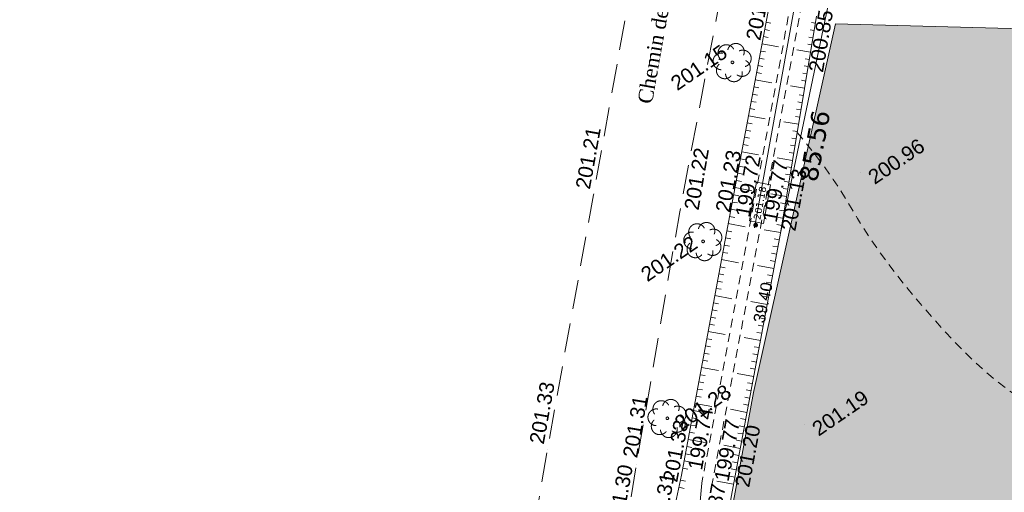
# Model space of a CAD drawing. Header units: millimetres. Extents: x -446952 to 537903, y -185749 to 168493.
# Tile 33 of 155: x -229947 to -162685, y 45746 to 78045. Entities that reach past the tile are written whole.
import ezdxf
from ezdxf.xclip import XClip

# ---------------------------------------------------------------- set-up
doc = ezdxf.new("R2010")
doc.units = ezdxf.units.MM
doc.header["$MEASUREMENT"] = 0
doc.header["$XCLIPFRAME"] = 0
for name, pattern in [('CHEMIN', [3000, 2000, -1000]), ('FOSSE', [1000, 600, -400]), ('Wipeout_Contour', [1000, 0, -1000])]:
    doc.linetypes.add(name, pattern=pattern)
for name, color, linetype in [('02 AF-17-0322 ZAE POMME- CHANTIER-2018-09-26_2_0000-VALORIS-NOUE DERIV BASSIN', 7, 'Continuous'), ('02 AF-17-0322 ZAE POMME- CHANTIER-2018-09-26_2_0000-VALORIS-NOUE DERIV BASSIN TEXTE ET COTES', 7, 'Continuous'), ('02 AF-17-0322 ZAE POMME- CHANTIER-2018-09-26_2_01-PAP- REVET MACROLOT', 7, 'Continuous'), ('02 AF-17-0322 ZAE POMME- CHANTIER-2018-09-26_2_2D - Dessins placés - Géomètre.2D', 7, 'Continuous'), ('02 AF-17-0322 ZAE POMME- CHANTIER-2018-09-26_2_PROJ Subdi macrolot A', 7, 'Continuous'), ('02 AF-17-0322 ZAE POMME- CHANTIER-2018-09-26_2_X-PTS TOPO-TEXTE TOPOALT', 7, 'Continuous'), ('02 AF-17-0322 ZAE POMME- CHANTIER-2018-09-26_2_X-PTS TOPO-TOPOPOINT', 7, 'Continuous'), ('02 AF-17-0322 ZAE POMME- CHANTIER-2018-09-26_2_Y - FDP TOPO-LOT COTATION', 7, 'Continuous'), ('02 AF-17-0322 ZAE POMME- CHANTIER-2018-09-26_2_Y-FDP TOPO-CN_1_00', 7, 'Continuous'), ('02 AF-17-0322 ZAE POMME- CHANTIER-2018-09-26_2_Y-FDP TOPO-TOP_AXE_FOSSE', 7, 'Continuous'), ('02 AF-17-0322 ZAE POMME- CHANTIER-2018-09-26_2_Y-FDP TOPO-TOP_BARBULE', 7, 'Continuous'), ('02 AF-17-0322 ZAE POMME- CHANTIER-2018-09-26_2_Y-FDP TOPO-TOP_TALUS', 7, 'Continuous'), ('02 AF-17-0322 ZAE POMME- CHANTIER-2018-09-26_2_Y-FDP TOPO-TOP_VEGETATION_symb', 7, 'Continuous'), ('02 AF-17-0322 ZAE POMME- CHANTIER-2018-09-26_2_Y-FDP TOPO-TOP_VOIRIE', 7, 'Continuous'), ('2D - Dessins placés - Géomètre.2D', 7, 'Continuous')]:
    doc.layers.add(name, color=color, linetype=linetype)
doc.styles.add('STYLE_GENERE_1', font='txt')
doc.styles.add('STYLE_GENERE_3', font='verdana.ttf')
doc.styles.add('STYLE_GENERE_4', font='txt')

# ---------------------------------------------------------------- blocks, each defined once
blk = doc.blocks.new('Dessin_1_2', base_point=(-56559339, -2771872408))
at = {"color": 254, "linetype": 'Wipeout_Contour', "lineweight": 0, "ltscale": 2094265.569888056}
blk.add_wipeout([(-446952, -185749), (537903, -185749), (537903, 168493), (-446952, 168064)], dxfattribs=at).dxf.layer = '02 AF-17-0322 ZAE POMME- CHANTIER-2018-09-26_2_2D - Dessins placés - Géomètre.2D'
at = {"layer": '02 AF-17-0322 ZAE POMME- CHANTIER-2018-09-26_2_0000-VALORIS-NOUE DERIV BASSIN TEXTE ET COTES', "linetype": 'Continuous', "lineweight": 15}
blk.add_hatch(color=7, dxfattribs=at).paths.add_polyline_path([(-179536, 64095, 1), (-179799, 63914, 1)])
at = {"layer": '02 AF-17-0322 ZAE POMME- CHANTIER-2018-09-26_2_01-PAP- REVET MACROLOT', "linetype": 'Continuous', "lineweight": 25}
blk.add_hatch(color=171, dxfattribs=at).paths.add_polyline_path([(-174226, 77764), (-179808, 52558), (-182267, 39192), (-110892, 25068), (-100849, 75812)])
at = {"layer": '02 AF-17-0322 ZAE POMME- CHANTIER-2018-09-26_2_0000-VALORIS-NOUE DERIV BASSIN', "color": 7, "linetype": 'Continuous', "lineweight": 15, "flags": 128}
for points in [[(-181525, 64201), (-178773, 78852), (-177199, 87543), (-175916, 93546), (-174737, 99445)], [(-179757, 63830), (-173341, 99247)], [(-174623, 79488), (-177979, 63456)]]:
    blk.add_lwpolyline(points, dxfattribs=at)
at = {"layer": '02 AF-17-0322 ZAE POMME- CHANTIER-2018-09-26_2_0000-VALORIS-NOUE DERIV BASSIN TEXTE ET COTES', "color": 7, "linetype": 'Continuous', "lineweight": 15, "flags": 128}
blk.add_lwpolyline([(-179135, 64120), (-180099, 64298), (-179612, 66933), (-178648, 66755)], close=True, dxfattribs=at)
at = {"layer": '02 AF-17-0322 ZAE POMME- CHANTIER-2018-09-26_2_PROJ Subdi macrolot A', "color": 7, "linetype": 'Continuous', "lineweight": 15, "flags": 128}
blk.add_lwpolyline([(-174226, 77764), (-179808, 52558), (-182267, 39192), (-110892, 25068), (-100849, 75812)], close=True, dxfattribs=at)
at = {"layer": '02 AF-17-0322 ZAE POMME- CHANTIER-2018-09-26_2_X-PTS TOPO-TOPOPOINT', "color": 14, "linetype": 'Continuous', "lineweight": 15, "true_color": 0xa80f02}
for p, q in [((-181257, 75129), (-181257, 75129)), ((-172488, 67612), (-172487, 67612)), ((-190751, 66066), (-190751, 66066)), ((-184857, 64903), (-184857, 64903)), ((-181525, 64201), (-181525, 64201)), ((-180064, 64027), (-180064, 64027)), ((-179338, 63846), (-179338, 63846)), ((-177979, 63456), (-177979, 63456)), ((-183261, 62895), (-183261, 62895)), ((-185703, 50804), (-185703, 50804)), ((-176315, 50409), (-176315, 50409)), ((-193905, 48645), (-193905, 48645)), ((-187820, 47613), (-187820, 47613)), ((-184733, 46921), (-184733, 46921)), ((-183347, 46375), (-183347, 46375)), ((-182659, 46246), (-182659, 46246)), ((-181210, 46148), (-181210, 46148))]:
    blk.add_line(p, q, dxfattribs=at)
at = {"layer": '02 AF-17-0322 ZAE POMME- CHANTIER-2018-09-26_2_Y-FDP TOPO-CN_1_00', "color": 14, "linetype": 'FOSSE', "lineweight": 15, "true_color": 0xa80f02, "flags": 128}
blk.add_lwpolyline([(-176830, 70344), (-175807, 69073), (-175000, 68014), (-174365, 67125), (-173860, 66367), (-173445, 65697), (-173077, 65074), (-172713, 64458), (-172313, 63806), (-171842, 63087), (-171296, 62300), (-170678, 61454), (-169993, 60557), (-169245, 59619), (-168436, 58647), (-167571, 57651), (-166654, 56639), (-165688, 55623), (-164674, 54626), (-163613, 53676), (-162507, 52800), (-161357, 52024), (-160164, 51376), (-158928, 50883), (-157652, 50570), (-156338, 50460), (-155004, 50545), (-153669, 50812), (-152353, 51247), (-151074, 51838), (-149853, 52571), (-148708, 53433), (-147660, 54411), (-146722, 55489), (-145887, 56638), (-145139, 57831), (-144465, 59035), (-143852, 60222), (-143286, 61361), (-142752, 62422), (-142237, 63375), (-141730, 64197), (-141233, 64897), (-140751, 65491), (-140288, 65993), (-139850, 66420), (-139440, 66788), (-139064, 67112), (-138727, 67407), (-138428, 67689), (-138147, 67962), (-137862, 68232), (-137546, 68502), (-137176, 68778), (-136727, 69064), (-136174, 69364), (-135494, 69682), (-134671, 70023), (-133724, 70382), (-132680, 70758), (-131567, 71145), (-130414, 71541), (-129248, 71942), (-128097, 72343), (-126988, 72742), (-125946, 73135), (-124975, 73517), (-124076, 73886), (-123251, 74238), (-122499, 74570), (-121822, 74877), (-121220, 75157), (-120694, 75405), (-120242, 75620), (-119845, 75807), (-119480, 75973), (-119125, 76124), (-118758, 76267), (-118356, 76408), (-117897, 76555), (-117360, 76714), (-116726, 76892), (-116002, 77095), (-115199, 77333), (-114329, 77612), (-113402, 77939), (-112430, 78323), (-111425, 78771), (-110397, 79289), (-109360, 79882), (-108328, 80530), (-107321, 81212), (-106356, 81904), (-105450, 82583), (-104620, 83227), (-103885, 83813), (-103261, 84318), (-102762, 84724), (-102377, 85041), (-102091, 85280), (-101889, 85456), (-101757, 85582), (-101679, 85672), (-101640, 85738), (-101626, 85794), (-101622, 85853), (-101619, 85920), (-101608, 85998), (-101583, 86093), (-101535, 86208), (-101455, 86347), (-101335, 86515), (-101168, 86716), (-100949, 86950), (-100692, 87204), (-100413, 87462), (-100129, 87707), (-99858, 87923), (-99616, 88093), (-99420, 88202), (-99288, 88231), (-99228, 88170), (-99215, 88028), (-99218, 87817), (-99203, 87552), (-99138, 87246), (-98990, 86913), (-98726, 86565), (-98315, 86217), (-97734, 85882), (-97011, 85571), (-96184, 85296), (-95293, 85068), (-94374, 84897), (-93467, 84795), (-92611, 84774), (-91844, 84843), (-91194, 85011), (-90644, 85263), (-90168, 85583), (-89738, 85952), (-89329, 86352), (-88911, 86767), (-88460, 87178), (-87948, 87568), (-87355, 87923), (-86692, 88252), (-85979, 88565), (-85233, 88874), (-84475, 89192), (-83722, 89529), (-82993, 89898), (-82306, 90311), (-81680, 90776), (-81124, 91286), (-80649, 91832), (-80264, 92405), (-79977, 92994), (-79798, 93590), (-79737, 94184), (-79803, 94765), (-79994, 95324), (-80261, 95856), (-80547, 96353), (-80792, 96810), (-80936, 97220), (-80921, 97578), (-80687, 97876), (-80176, 98110), (-79321, 98284), (-78027, 98448), (-76190, 98663), (-73709, 98990), (-70481, 99490), (-66403, 100223), (-61372, 101251), (-55286, 102635)], dxfattribs=at)
at = {"layer": '02 AF-17-0322 ZAE POMME- CHANTIER-2018-09-26_2_Y-FDP TOPO-TOP_AXE_FOSSE', "color": 14, "linetype": 'FOSSE', "lineweight": 15, "true_color": 0xa80f02, "flags": 128}
for points in [[(-175628, 87075), (-177386, 78550), (-180064, 64027), (-183347, 46375)], [(-175628, 87075), (-176646, 78431), (-179338, 63846), (-182659, 46246)]]:
    blk.add_lwpolyline(points, dxfattribs=at)
at = {"layer": '02 AF-17-0322 ZAE POMME- CHANTIER-2018-09-26_2_Y-FDP TOPO-TOP_AXE_FOSSE', "color": 14, "linetype": 'Continuous', "lineweight": 15, "true_color": 0xa80f02, "flags": 128}
blk.add_lwpolyline([(-192023, -63959), (-201083, -49264), (-196757, -26268), (-192312, -4025), (-191806, -1368), (-190982, 3324), (-188692, 15719), (-187418, 21928), (-183765, 41845), (-183349, 46374)], dxfattribs=at)
at = {"layer": '02 AF-17-0322 ZAE POMME- CHANTIER-2018-09-26_2_Y-FDP TOPO-TOP_BARBULE', "color": 14, "linetype": 'Continuous', "lineweight": 15, "true_color": 0xa80f02}
for p, q in [((-179050, 77378), (-178714, 77315)), ((-178958, 77869), (-178623, 77806)), ((-175586, 77798), (-175860, 77844)), ((-179143, 76886), (-178806, 76823)), ((-175751, 76812), (-176029, 76858)), ((-175668, 77305), (-175944, 77351)), ((-179235, 76395), (-178113, 76184)), ((-175833, 76319), (-176113, 76366)), ((-179419, 75412), (-179082, 75349)), ((-179327, 75904), (-178990, 75840)), ((-175915, 75826), (-176856, 75982)), ((-175998, 75332), (-176282, 75380)), ((-179512, 74921), (-179174, 74857)), ((-176080, 74839), (-176366, 74887)), ((-179604, 74429), (-179266, 74366)), ((-176162, 74346), (-176450, 74394)), ((-179789, 73447), (-179450, 73383)), ((-179696, 73938), (-178568, 73726)), ((-176327, 73360), (-177301, 73522)), ((-176245, 73853), (-176535, 73901)), ((-179881, 72955), (-179542, 72891)), ((-176409, 72867), (-176703, 72916)), ((-180065, 71972), (-179725, 71908)), ((-179973, 72464), (-179633, 72400)), ((-176491, 72373), (-176788, 72423)), ((-180158, 71481), (-179023, 71268)), ((-176656, 71387), (-176956, 71437)), ((-176574, 71880), (-176872, 71930)), ((-180250, 70989), (-179909, 70925)), ((-176738, 70894), (-177746, 71062)), ((-180435, 70007), (-180093, 69942)), ((-180342, 70498), (-180001, 70434)), ((-176903, 69907), (-177209, 69959)), ((-176821, 70401), (-177125, 70451)), ((-180527, 69515), (-180185, 69451)), ((-176985, 69414), (-177294, 69466)), ((-180619, 69024), (-179478, 68809)), ((-177068, 68921), (-177378, 68973)), ((-180804, 68041), (-180461, 67977)), ((-180711, 68532), (-180369, 68468)), ((-177150, 68428), (-178192, 68602)), ((-177232, 67935), (-177547, 67987)), ((-180896, 67550), (-180552, 67485)), ((-177314, 67442), (-177631, 67494)), ((-180988, 67058), (-180644, 66994)), ((-177397, 66948), (-177715, 67002)), ((-181173, 66075), (-180828, 66011)), ((-181081, 66567), (-179933, 66351)), ((-177561, 65962), (-178637, 66142)), ((-177479, 66455), (-177800, 66509)), ((-181265, 65584), (-180920, 65519)), ((-177644, 65469), (-177968, 65523)), ((-181450, 64601), (-181104, 64536)), ((-181357, 65093), (-181012, 65028)), ((-177726, 64976), (-178053, 65030)), ((-181542, 64110), (-180387, 63895)), ((-177890, 63989), (-178221, 64044)), ((-177808, 64482), (-178137, 64537)), ((-181633, 63618), (-181287, 63554)), ((-177973, 63496), (-179083, 63681)), ((-181816, 62635), (-181469, 62571)), ((-181724, 63127), (-181378, 63062)), ((-178156, 62513), (-178488, 62575)), ((-178064, 63004), (-178396, 63066)), ((-181907, 62143), (-181561, 62079)), ((-178247, 62021), (-178580, 62084)), ((-181998, 61652), (-180844, 61437)), ((-178431, 61038), (-179542, 61246)), ((-178339, 61530), (-178672, 61592)), ((-182181, 60668), (-181835, 60604)), ((-182089, 61160), (-181743, 61096)), ((-178523, 60547), (-178856, 60609)), ((-182272, 60177), (-181926, 60113)), ((-178614, 60055), (-178948, 60118)), ((-182454, 59194), (-181301, 58980)), ((-182363, 59685), (-182017, 59621)), ((-178706, 59564), (-179040, 59626)), ((-182546, 58702), (-182200, 58638)), ((-178890, 58581), (-180004, 58789)), ((-178798, 59072), (-179132, 59135)), ((-182637, 58210), (-182291, 58146)), ((-178981, 58089), (-179316, 58152)), ((-182820, 57227), (-182474, 57163)), ((-182728, 57719), (-182382, 57655)), ((-179073, 57598), (-179408, 57660)), ((-182911, 56736), (-181758, 56522)), ((-179257, 56615), (-179592, 56677)), ((-179165, 57106), (-179500, 57169)), ((-183002, 56244), (-182656, 56180)), ((-179348, 56123), (-180467, 56332)), ((-183185, 55261), (-182839, 55197)), ((-183093, 55752), (-182748, 55688)), ((-179532, 55140), (-179868, 55203)), ((-179440, 55632), (-179776, 55694)), ((-183276, 54769), (-182930, 54705)), ((-179624, 54649), (-179960, 54712)), ((-183367, 54278), (-182215, 54064)), ((-179807, 53666), (-180929, 53875)), ((-179715, 54157), (-180052, 54220)), ((-183550, 53294), (-183204, 53230)), ((-183458, 53786), (-183113, 53722)), ((-179899, 53174), (-180236, 53237)), ((-183641, 52803), (-183295, 52739)), ((-179991, 52683), (-180328, 52746)), ((-183823, 51820), (-182672, 51606)), ((-183732, 52311), (-183387, 52247)), ((-180082, 52191), (-180420, 52254)), ((-183915, 51328), (-183569, 51264)), ((-180266, 51208), (-181392, 51418)), ((-180174, 51700), (-180512, 51763)), ((-184006, 50836), (-183661, 50772)), ((-180358, 50717), (-180696, 50780)), ((-184188, 49853), (-183843, 49789)), ((-184097, 50345), (-183752, 50281)), ((-180541, 49734), (-180880, 49797)), ((-180449, 50225), (-180788, 50288)), ((-184280, 49362), (-183129, 49148)), ((-180633, 49242), (-180972, 49305)), ((-184371, 48870), (-184026, 48806)), ((-180725, 48751), (-181854, 48962)), ((-184553, 47887), (-184208, 47823)), ((-184462, 48378), (-184117, 48314)), ((-180908, 47768), (-181248, 47831)), ((-180816, 48259), (-181156, 48322)), ((-184645, 47395), (-184300, 47331)), ((-181000, 47276), (-181340, 47340)), ((-184808, 46580), (-184460, 46505)), ((-181183, 46293), (-182317, 46505)), ((-181092, 46785), (-181432, 46848)), ((-184913, 46091), (-184551, 46013))]:
    blk.add_line(p, q, dxfattribs=at)
at = {"layer": '02 AF-17-0322 ZAE POMME- CHANTIER-2018-09-26_2_Y-FDP TOPO-TOP_TALUS', "color": 14, "linetype": 'Continuous', "lineweight": 15, "true_color": 0xa80f02, "flags": 128}
for points in [[(-178774, 78852), (-181525, 64201), (-184733, 46921)], [(-175504, 78292), (-177979, 63456), (-181210, 46148)], [(-194091, -65366), (-203617, -50159), (-199121, -26186), (-194229, -1913), (-193266, 3868), (-190774, 16286), (-189536, 22455), (-185702, 42446), (-184734, 46920)], [(-189612, -1738), (-189024, 2788), (-186917, 15137), (-185747, 21259), (-182081, 41485), (-181212, 46147)]]:
    blk.add_lwpolyline(points, dxfattribs=at)
at = {"layer": '02 AF-17-0322 ZAE POMME- CHANTIER-2018-09-26_2_Y-FDP TOPO-TOP_VEGETATION_symb', "color": 14, "linetype": 'Continuous', "lineweight": 15, "true_color": 0xa80f02}
for centre in [(-181257, 75129), (-183261, 62895), (-185703, 50804)]:
    blk.add_circle(centre, 90.1, dxfattribs=at)
for centre, start, end in [((-181673, 75762), 28.93743, 217.73004), ((-181021, 75849), 337.50886, 166.30147), ((-182011, 75198), 80.366, 269.15861), ((-180547, 75394), 286.08029, 114.8729), ((-181781, 74582), 131.79457, 320.58718), ((-180607, 74739), 234.65172, 63.44433), ((-181156, 74378), 183.22314, 12.01575), ((-183677, 63528), 28.93743, 217.73004), ((-183025, 63615), 337.50886, 166.30147), ((-184015, 62964), 80.366, 269.15861), ((-182551, 63160), 286.08029, 114.8729), ((-183785, 62348), 131.79457, 320.58718), ((-182611, 62505), 234.65172, 63.44433), ((-183160, 62144), 183.22314, 12.01575), ((-186120, 51437), 28.93743, 217.73004), ((-185468, 51524), 337.50886, 166.30147), ((-186458, 50873), 80.366, 269.15861), ((-184994, 51069), 286.08029, 114.8729), ((-186228, 50257), 131.79457, 320.58718), ((-185054, 50414), 234.65172, 63.44433), ((-185603, 50053), 183.22314, 12.01575)]:
    blk.add_arc(centre, 571, start, end, dxfattribs=at)
at = {"layer": '02 AF-17-0322 ZAE POMME- CHANTIER-2018-09-26_2_Y-FDP TOPO-TOP_VOIRIE', "color": 14, "linetype": 'CHEMIN', "lineweight": 15, "true_color": 0xa80f02, "flags": 128}
for points in [[(-202026, 5188), (-198277, 24154), (-194681, 44059), (-193905, 48645), (-190751, 66066), (-188119, 80670), (-187525, 84973), (-186387, 95270), (-186879, 102497), (-185900, 109517), (-184112, 114873)], [(-196079, 4188), (-192330, 22953), (-188560, 42988), (-187820, 47613), (-184857, 64903), (-182083, 79588), (-180702, 88104), (-179389, 95941), (-176529, 110438)]]:
    blk.add_lwpolyline(points, dxfattribs=at)
at = {"layer": '02 AF-17-0322 ZAE POMME- CHANTIER-2018-09-26_2_0000-VALORIS-NOUE DERIV BASSIN TEXTE ET COTES', "color": 7, "linetype": 'Continuous', "lineweight": 15}
for s, insert, char_height, attachment_point, rotation, style in [('\\A1;{\\pql;\\fTimes New Roman|b0|i0|c0|p22;Chemin de la Petite Graverie}', (-187746, 72414), 1000, 1, 79.92132, 'STYLE_GENERE_1'), ('\\A1;{\\pql;\\fTimes New Roman|b0|i0|c0|p22;Chemin de la Petite Graverie}', (-187746, 72414), 1000, 1, 79.92132, 'STYLE_GENERE_1'), ('\\A1;{\\pql;\\fVerdana|b0|i0|c0|p38;201.18}', (-179584, 64383), 480, 4, 79.52707, 'STYLE_GENERE_3')]:
    blk.add_mtext(s, dxfattribs=dict(at, insert=insert, char_height=char_height, attachment_point=attachment_point, rotation=rotation, style=style))
at = {"layer": '02 AF-17-0322 ZAE POMME- CHANTIER-2018-09-26_2_PROJ Subdi macrolot A', "color": 7, "linetype": 'Continuous', "lineweight": 15, "insert": (-179057, 57264), "char_height": 800, "attachment_point": 7, "rotation": 78.22476, "style": 'STYLE_GENERE_4'}
blk.add_mtext('\\A1;{\\pql;\\fArial|b0|i0|c0|p38;39.40}', dxfattribs=at)
at = {"layer": '02 AF-17-0322 ZAE POMME- CHANTIER-2018-09-26_2_X-PTS TOPO-TEXTE TOPOALT', "color": 14, "linetype": 'Continuous', "lineweight": 15, "true_color": 0xa80f02, "char_height": 1000, "style": 'STYLE_GENERE_4'}
for s, insert, attachment_point, rotation in [('\\A1;{\\pql;\\fArial|b0|i0|c0|p38;201.06}', (-180340, 76755), 1, 79.36401), ('\\A1;{\\pql;\\fArial|b0|i0|c0|p38;200.85}', (-175063, 74393), 7, 80.52649), ('\\A1;{\\pql;\\fArial|b0|i0|c0|p38;201.15}', (-185592, 73981), 1, 34.52707), ('\\A1;{\\pql;\\fArial|b0|i0|c0|p38;201.21}', (-190985, 66404), 7, 79.7399), ('\\A1;{\\pql;\\fArial|b0|i0|c0|p38;200.96}', (-172106, 67571), 1, 34.52707), ('\\A1;{\\pql;\\fArial|b0|i0|c0|p38;201.22}', (-184561, 65148), 1, 80.27539), ('\\A1;{\\pql;\\fArial|b0|i0|c0|p38;201.23}', (-182423, 65008), 1, 79.48327), ('\\A1;{\\pql;\\fArial|b0|i0|c0|p38;199.72}', (-180574, 64581), 4, 79.46389), ('\\A1;{\\pql;\\fArial|b0|i0|c0|p38;199.77}', (-178727, 64231), 4, 79.31443), ('\\A1;{\\pql;\\fArial|b0|i0|c0|p38;201.13}', (-176949, 63542), 7, 79.42583), ('\\A1;{\\pql;\\fArial|b0|i0|c0|p38;201.22}', (-187631, 60917), 1, 34.52707), ('\\A1;{\\pql;\\fArial|b0|i0|c0|p38;201.33}', (-194138, 48983), 7, 79.7399), ('\\A1;{\\pql;\\fArial|b0|i0|c0|p38;201.28}', (-185322, 50763), 1, 34.52707), ('\\A1;{\\pql;\\fArial|b0|i0|c0|p38;201.19}', (-175934, 50368), 1, 34.52707), ('\\A1;{\\pql;\\fArial|b0|i0|c0|p38;201.31}', (-188755, 48215), 1, 80.27539), ('\\A1;{\\pql;\\fArial|b0|i0|c0|p38;199.74}', (-183828, 47301), 4, 79.46389), ('\\A1;{\\pql;\\fArial|b0|i0|c0|p38;201.33}', (-186018, 46563), 1, 79.48327), ('\\A1;{\\pql;\\fArial|b0|i0|c0|p38;199.77}', (-182013, 46524), 4, 79.31443), ('\\A1;{\\pql;\\fArial|b0|i0|c0|p38;201.20}', (-180106, 46033), 7, 79.42583), ('\\A1;{\\pql;\\fArial|b0|i0|c0|p38;201.30}', (-188793, 43326), 7, 79.79061), ('\\A1;{\\pql;\\fArial|b0|i0|c0|p38;201.31}', (-185934, 42785), 7, 79.79061), ('\\A1;{\\pql;\\fArial|b0|i0|c0|p38;199.87}', (-183446, 42198), 1, 79.79061)]:
    blk.add_mtext(s, dxfattribs=dict(at, insert=insert, attachment_point=attachment_point, rotation=rotation))
at = {"layer": '02 AF-17-0322 ZAE POMME- CHANTIER-2018-09-26_2_Y - FDP TOPO-LOT COTATION', "color": 14, "linetype": 'Continuous', "lineweight": 15, "true_color": 0xa80f02, "insert": (-175464, 66890), "char_height": 1250, "attachment_point": 7, "rotation": 79.18315, "style": 'STYLE_GENERE_3'}
blk.add_mtext('\\A1;{\\pql;\\fVerdana|b0|i0|c0|p38;85.56}', dxfattribs=at)

msp = doc.modelspace()

# ---------------------------------------------------------------- block references
at = {"layer": '2D - Dessins placés - Géomètre.2D', "color": 7, "linetype": 'Continuous', "lineweight": 40}
ref = msp.add_blockref('Dessin_1_2', (-56559339, -2771872408), dxfattribs=at)
XClip(ref).set_block_clipping_path([(-446952.2139278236, -185748.9586169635), (537903.0822630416, -185748.9586169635), (537903.0822630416, 168492.6257651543), (-446952.2139278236, 168063.6339895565)])

doc.saveas('drawing.dxf')
